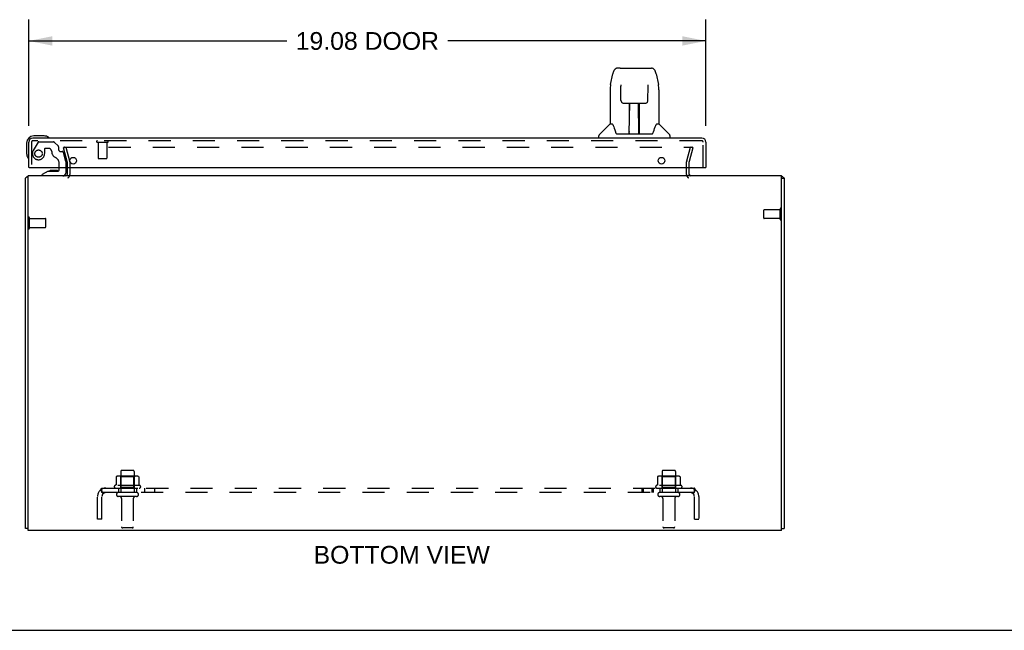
# Model space of a CAD drawing. Header units: inches. Extents: x 0 to 113, y 0 to 73.
# Tile 2 of 7: x 29 to 57, y 0 to 17. Entities that reach past the tile are written whole.
import ezdxf

# ---------------------------------------------------------------- set-up
doc = ezdxf.new("R2010")
doc.units = ezdxf.units.IN
doc.header["$LTSCALE"] = 6.233333
doc.header["$MEASUREMENT"] = 0
doc.linetypes.add('HIDDEN', pattern=[0.2, 0.1, -0.1])
doc.layers.get('0').update_dxf_attribs({"linetype": 'CONTINUOUS'})
for name, color, linetype in [('DEFAULT_2', 8, 'HIDDEN'), ('DIMENSIONS', 7, 'CONTINUOUS'), ('DOOR_ASSEMBLY', 7, 'CONTINUOUS'), ('SUBPANEL', 7, 'CONTINUOUS')]:
    doc.layers.add(name, color=color, linetype=linetype)
doc.styles.get("Standard").update_dxf_attribs({"font": 'arial.ttf'})
doc.dimstyles.new('DIMSTYLE_1', dxfattribs={"dimtxt": 0.5, "dimasz": 0.666667, "dimexe": 0.09, "dimexo": 0.07, "dimgap": 0.0375, "dimtad": 0, "dimtih": 1, "dimtoh": 1, "dimzin": 4, "dimdsep": 46, "dimtxsty": 'Standard', "dimblk": '_FILLED', "dimblk1": '_FILLED', "dimblk2": '_FILLED', "dimcen": 0.09, "dimadec": 3, "dimazin": 1, "dimtfac": 1, "dimtdec": 3, "dimtofl": 0, "dimtmove": 0, "dimatfit": 3, "dimldrblk": '_FILLED', "dimfxl": 0, "dimtolj": 1, "dimtzin": 4, "dimarcsym": 0})

# ---------------------------------------------------------------- blocks, each defined once
blk = doc.blocks.new('_FILLED')
at = {"color": 0, "linetype": 'ByBlock'}
blk.add_solid([(0, 0), (-1, 0.2), (-1, -0.2)], dxfattribs=at)
blk = doc.blocks.new('*D5')
at = {"layer": 'DIMENSIONS', "color": 2, "linetype": 'Continuous'}
for p, q in [((29.186, 14.227), (29.186, 17.217)), ((48.261, 14.227), (48.261, 17.217)), ((29.186, 16.617), (36.457, 16.617)), ((48.261, 16.617), (40.99, 16.617))]:
    blk.add_line(p, q, dxfattribs=at)
at = {"layer": 'DIMENSIONS', "color": 2, "linetype": 'Continuous', "xscale": 0.6666666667, "yscale": 0.6666666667, "zscale": 0.6666666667, "rotation": 180}
blk.add_blockref('_FILLED', (29.186, 16.617), dxfattribs=at)
at = {"layer": 'DIMENSIONS', "color": 2, "linetype": 'Continuous', "xscale": 0.6666666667, "yscale": 0.6666666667, "zscale": 0.6666666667}
blk.add_blockref('_FILLED', (48.261, 16.617), dxfattribs=at)
at = {"layer": 'DIMENSIONS', "color": 2, "linetype": 'Continuous', "insert": (38.724, 16.867), "char_height": 0.5, "width": 4.03346, "attachment_point": 2, "line_spacing_factor": 0.9}
blk.add_mtext('19.08 DOOR', dxfattribs=at)

msp = doc.modelspace()

# ---------------------------------------------------------------- linework, layer by layer
at = {"color": 3, "linetype": 'Continuous'}
for p, q in [((30.267, 13.053), (30.267, 12.852)), ((47.792, 12.852), (47.792, 13.053)), ((29.167, 2.81), (29.167, 12.81)), ((50.392, 12.81), (29.167, 12.81)), ((50.392, 2.81), (50.392, 12.81)), ((29.092, 2.873), (29.092, 12.747)), ((50.467, 12.747), (50.467, 2.873)), ((50.392, 2.81), (29.167, 2.81))]:
    msp.add_line(p, q, dxfattribs=at)
at = {"color": 7, "linetype": 'Continuous'}
for p, q in [((50.392, 12.747), (50.467, 12.747)), ((29.167, 2.873), (29.092, 2.873)), ((50.392, 2.873), (50.467, 2.873)), ((0, 0), (113.333, 0))]:
    msp.add_line(p, q, dxfattribs=at)
at = {"color": 3, "linetype": 'Continuous'}
for points in [[(29.111, 12.763), (29.106, 12.761), (29.104, 12.76), (29.102, 12.759), (29.1, 12.757), (29.098, 12.756), (29.096, 12.755), (29.095, 12.754), (29.094, 12.752), (29.093, 12.751), (29.092, 12.75), (29.092, 12.749), (29.092, 12.748), (29.092, 12.747)], [(29.123, 12.772), (29.121, 12.77), (29.119, 12.769), (29.117, 12.767), (29.115, 12.766), (29.113, 12.765), (29.111, 12.763)], [(50.436, 12.772), (50.436, 12.771), (50.437, 12.771), (50.438, 12.77), (50.438, 12.77), (50.439, 12.769), (50.44, 12.768), (50.441, 12.768), (50.442, 12.767), (50.443, 12.766), (50.444, 12.765), (50.446, 12.765), (50.447, 12.764), (50.448, 12.763), (50.452, 12.761)], [(50.452, 12.761), (50.454, 12.76), (50.455, 12.76), (50.456, 12.759), (50.457, 12.758), (50.458, 12.758), (50.459, 12.757), (50.46, 12.757), (50.461, 12.756), (50.461, 12.755), (50.462, 12.755), (50.463, 12.754), (50.463, 12.754), (50.464, 12.753), (50.464, 12.753), (50.465, 12.752), (50.465, 12.752), (50.465, 12.752), (50.465, 12.751), (50.466, 12.751), (50.466, 12.75), (50.466, 12.75), (50.466, 12.749), (50.466, 12.749), (50.466, 12.749), (50.467, 12.748), (50.467, 12.748), (50.467, 12.747), (50.467, 12.747)]]:
    msp.add_lwpolyline(points, dxfattribs=at)
for centre, radius, start, end in [((29.209, 12.693), 0.117, 111.0421, 137.4431), ((30.225, 12.852), 0.042, 270, 360), ((47.834, 12.852), 0.042, 180, 270), ((50.35, 12.693), 0.117, 42.5569, 68.9626)]:
    msp.add_arc(centre, radius, start, end, dxfattribs=at)
at = {"layer": 'DEFAULT_2', "color": 8, "linetype": 'HIDDEN'}
for p, q in [((30.162, 13.603), (30.235, 13.622)), ((30.266, 13.217), (30.162, 13.603)), ((30.189, 13.622), (47.869, 13.622)), ((30.235, 13.622), (30.338, 13.236)), ((47.72, 13.236), (47.824, 13.622)), ((47.896, 13.603), (47.793, 13.217)), ((47.896, 13.603), (47.824, 13.622)), ((47.871, 13.622), (47.869, 13.622)), ((30.267, 13.21), (30.267, 13.053)), ((30.342, 13.21), (30.342, 12.852)), ((47.717, 12.852), (47.717, 13.21)), ((47.792, 13.053), (47.792, 13.21)), ((49.892, 11.621), (49.892, 11.849)), ((50.349, 11.859), (49.902, 11.859)), ((50.349, 11.593), (50.349, 11.877)), ((29.21, 11.343), (29.21, 11.627)), ((29.21, 11.609), (29.657, 11.609)), ((29.667, 11.371), (29.667, 11.599)), ((50.349, 11.611), (49.902, 11.611)), ((29.21, 11.361), (29.657, 11.361)), ((31.779, 4.48), (31.779, 3.885)), ((32.124, 4.51), (31.809, 4.51)), ((32.154, 4.48), (32.154, 3.885)), ((47.029, 4.48), (47.029, 3.885)), ((47.374, 4.51), (47.059, 4.51)), ((47.404, 4.48), (47.404, 3.885)), ((31.648, 4.324), (31.648, 4.106)), ((32.222, 4.346), (31.711, 4.346)), ((31.783, 4.326), (31.763, 4.346)), ((31.783, 4.03), (31.783, 4.326)), ((32.15, 4.326), (31.783, 4.326)), ((32.15, 4.326), (32.17, 4.346)), ((32.15, 4.03), (32.15, 4.326)), ((32.286, 4.324), (32.286, 4.106)), ((46.898, 4.324), (46.898, 4.106)), ((47.472, 4.346), (46.961, 4.346)), ((47.033, 4.326), (47.013, 4.346)), ((47.4, 4.326), (47.033, 4.326)), ((47.033, 4.03), (47.033, 4.326)), ((47.4, 4.326), (47.42, 4.346)), ((47.4, 4.03), (47.4, 4.326)), ((47.536, 4.324), (47.536, 4.106)), ((32.323, 4.08), (31.611, 4.08)), ((31.633, 4.01), (32.301, 4.01)), ((32.224, 3.885), (31.709, 3.885)), ((31.783, 4.03), (31.763, 4.01)), ((32.15, 4.03), (31.783, 4.03)), ((32.15, 4.03), (32.17, 4.01)), ((47.573, 4.08), (46.861, 4.08)), ((46.883, 4.01), (47.551, 4.01)), ((47.474, 3.885), (46.959, 3.885)), ((47.033, 4.03), (47.013, 4.01)), ((47.4, 4.03), (47.033, 4.03)), ((47.4, 4.03), (47.42, 4.01)), ((32.224, 3.775), (31.709, 3.775)), ((31.802, 3.712), (31.802, 2.915)), ((32.132, 3.712), (32.132, 2.915)), ((47.474, 3.775), (46.959, 3.775)), ((47.052, 3.712), (47.052, 2.915)), ((47.382, 3.712), (47.382, 2.915)), ((32.102, 2.885), (31.832, 2.885)), ((47.352, 2.885), (47.082, 2.885))]:
    msp.add_line(p, q, dxfattribs=at)
for points in [[(30.189, 13.622), (30.187, 13.622), (30.185, 13.622), (30.183, 13.621), (30.182, 13.621), (30.18, 13.62), (30.178, 13.619), (30.176, 13.618), (30.175, 13.616), (30.174, 13.615), (30.172, 13.613), (30.171, 13.612), (30.171, 13.61), (30.17, 13.608), (30.17, 13.606), (30.169, 13.604), (30.169, 13.603)], [(30.169, 13.603), (30.169, 13.602), (30.17, 13.6), (30.17, 13.598)], [(47.887, 13.612), (47.886, 13.613), (47.885, 13.615), (47.883, 13.616), (47.882, 13.618), (47.88, 13.619), (47.879, 13.62), (47.877, 13.621), (47.875, 13.621), (47.873, 13.622), (47.871, 13.622)], [(47.887, 13.612), (47.888, 13.61), (47.888, 13.608), (47.889, 13.606), (47.889, 13.604), (47.889, 13.603)], [(47.889, 13.603), (47.889, 13.602), (47.889, 13.6), (47.888, 13.598)], [(31.654, 4.334), (31.652, 4.333), (31.651, 4.332), (31.65, 4.33), (31.649, 4.329), (31.648, 4.327), (31.648, 4.326), (31.648, 4.324)], [(32.28, 4.334), (32.281, 4.333), (32.282, 4.332), (32.284, 4.33), (32.284, 4.329), (32.285, 4.327), (32.285, 4.326), (32.286, 4.324)], [(46.904, 4.334), (46.902, 4.333), (46.901, 4.332), (46.9, 4.33), (46.899, 4.329), (46.898, 4.327), (46.898, 4.326), (46.898, 4.324)], [(47.53, 4.334), (47.531, 4.333), (47.532, 4.332), (47.534, 4.33), (47.534, 4.329), (47.535, 4.327), (47.535, 4.326), (47.536, 4.324)], [(31.648, 4.106), (31.648, 4.105), (31.648, 4.104), (31.647, 4.103), (31.647, 4.102), (31.647, 4.101), (31.646, 4.101), (31.646, 4.1), (31.645, 4.1), (31.645, 4.099), (31.645, 4.099), (31.644, 4.099), (31.644, 4.099), (31.644, 4.098), (31.644, 4.098), (31.643, 4.098), (31.643, 4.098), (31.643, 4.098), (31.643, 4.097)], [(32.291, 4.097), (32.291, 4.098), (32.29, 4.098), (32.29, 4.098), (32.29, 4.098), (32.29, 4.098), (32.289, 4.099), (32.289, 4.099), (32.289, 4.099), (32.288, 4.099), (32.288, 4.1), (32.288, 4.1), (32.287, 4.101), (32.287, 4.101), (32.287, 4.102), (32.286, 4.103), (32.286, 4.104), (32.286, 4.105), (32.286, 4.106)], [(46.898, 4.106), (46.898, 4.105), (46.898, 4.104), (46.897, 4.103), (46.897, 4.102), (46.897, 4.101), (46.896, 4.101), (46.896, 4.1), (46.895, 4.1), (46.895, 4.099), (46.895, 4.099), (46.894, 4.099), (46.894, 4.099), (46.894, 4.098), (46.894, 4.098), (46.893, 4.098), (46.893, 4.098), (46.893, 4.098), (46.893, 4.097)], [(47.541, 4.097), (47.541, 4.098), (47.54, 4.098), (47.54, 4.098), (47.54, 4.098), (47.54, 4.098), (47.539, 4.099), (47.539, 4.099), (47.539, 4.099), (47.538, 4.099), (47.538, 4.1), (47.538, 4.1), (47.537, 4.101), (47.537, 4.101), (47.537, 4.102), (47.536, 4.103), (47.536, 4.104), (47.536, 4.105), (47.536, 4.106)]]:
    msp.add_lwpolyline(points, dxfattribs=at)
for centre, radius, start, end in [((30.242, 13.21), 0.025, 0, 15), ((30.242, 13.21), 0.1, 0, 15), ((47.817, 13.21), 0.1, 165, 180), ((47.817, 13.21), 0.025, 165, 180), ((30.225, 12.852), 0.117, 303.0998, 360), ((47.834, 12.852), 0.117, 180, 236.9002), ((49.902, 11.849), 0.01, 90, 180), ((50.37, 11.877), 0.0215, 360, 180), ((29.188, 11.627), 0.0215, 360, 180), ((29.657, 11.599), 0.01, 360, 90), ((49.902, 11.621), 0.01, 180, 270), ((50.37, 11.593), 0.0215, 180, 0), ((29.188, 11.343), 0.0215, 180, 0), ((29.657, 11.371), 0.01, 270, 0), ((31.809, 4.48), 0.03, 90, 180), ((32.124, 4.48), 0.03, 0, 90), ((47.059, 4.48), 0.03, 90, 180), ((47.374, 4.48), 0.03, 0, 90), ((31.711, 4.205), 0.141, 90, 113.95), ((32.222, 4.205), 0.141, 66.05, 90), ((46.961, 4.205), 0.141, 90, 113.95), ((47.472, 4.205), 0.141, 66.05, 90), ((31.633, 4.048), 0.0384, 124.4497, 270), ((31.967, 3.48), 0.698, 117.6814, 120.6631), ((31.709, 3.83), 0.055, 90, 270), ((32.224, 3.83), 0.055, 270, 90), ((31.967, 3.48), 0.698, 59.3369, 62.3186), ((32.301, 4.048), 0.0384, 270, 55.5503), ((46.883, 4.048), 0.0384, 124.4497, 270), ((47.217, 3.48), 0.698, 117.6814, 120.6631), ((46.959, 3.83), 0.055, 90, 270), ((47.474, 3.83), 0.055, 270, 90), ((47.217, 3.48), 0.698, 59.3369, 62.3186), ((47.551, 4.048), 0.0384, 270, 55.5503), ((31.739, 3.712), 0.0625, 0, 90), ((32.194, 3.712), 0.0625, 90, 180), ((46.989, 3.712), 0.0625, 0, 90), ((47.444, 3.712), 0.0625, 90, 180), ((31.832, 2.915), 0.03, 180, 270), ((32.102, 2.915), 0.03, 270, 360), ((47.082, 2.915), 0.03, 180, 270), ((47.352, 2.915), 0.03, 270, 360)]:
    msp.add_arc(centre, radius, start, end, dxfattribs=at)
at = {"layer": 'DOOR_ASSEMBLY', "color": 7, "linetype": 'Continuous'}
for p, q in [((45.844, 15.846), (45.764, 15.846)), ((45.846, 15.846), (46.733, 15.846)), ((45.85, 15.846), (45.849, 15.846)), ((45.575, 15.386), (45.64, 15.692)), ((46.857, 15.692), (46.923, 15.386)), ((45.861, 15.372), (45.861, 15.369)), ((45.861, 15.369), (45.861, 15.366)), ((45.861, 15.366), (45.861, 15.361)), ((45.861, 15.361), (45.861, 15.357)), ((45.861, 15.357), (45.861, 15.351)), ((45.861, 15.351), (45.861, 15.344)), ((45.868, 14.94), (45.861, 15.344)), ((46.629, 14.94), (46.636, 15.35)), ((46.636, 15.361), (46.636, 15.366)), ((46.636, 15.356), (46.636, 15.361)), ((46.636, 15.35), (46.636, 15.356)), ((46.928, 15.356), (46.923, 15.386)), ((45.56, 15.243), (45.56, 14.271)), ((46.938, 15.243), (46.938, 14.271)), ((45.868, 14.94), (45.87, 14.927)), ((45.868, 14.94), (45.868, 14.94)), ((45.949, 14.862), (46.069, 14.862)), ((46.099, 14.016), (46.114, 14.863)), ((46.105, 14.863), (46.393, 14.863)), ((46.107, 14.447), (46.107, 14.863)), ((46.113, 14.807), (46.107, 14.807)), ((46.375, 13.996), (46.36, 14.863)), ((46.361, 14.807), (46.39, 14.807)), ((46.365, 14.863), (46.365, 14.807)), ((46.39, 13.996), (46.39, 14.863)), ((46.428, 14.862), (46.548, 14.862)), ((46.11, 14.638), (46.107, 14.638)), ((46.11, 14.626), (46.107, 14.626)), ((46.39, 14.638), (46.363, 14.638)), ((46.39, 14.626), (46.364, 14.626)), ((45.554, 14.266), (45.256, 13.968)), ((45.633, 14.271), (45.56, 14.271)), ((45.629, 14.271), (45.635, 14.261)), ((46.368, 14.397), (46.39, 14.397)), ((46.39, 14.393), (46.368, 14.393)), ((46.862, 14.261), (46.867, 14.27)), ((46.938, 14.271), (46.865, 14.271)), ((46.943, 14.266), (47.241, 13.968)), ((29.616, 13.938), (29.326, 13.938)), ((29.653, 13.935), (29.616, 13.938)), ((45.245, 13.878), (45.245, 13.94)), ((45.696, 14.107), (45.71, 14.059)), ((45.71, 14.059), (45.713, 14.051)), ((45.763, 13.996), (46.734, 13.996)), ((46.1, 14.068), (46.1, 14.042)), ((46.107, 13.996), (46.107, 14)), ((46.374, 14.042), (46.373, 14.068)), ((46.784, 14.05), (46.787, 14.059)), ((47.253, 13.878), (47.253, 13.94)), ((29.126, 13.738), (29.126, 13.448)), ((29.126, 13.448), (29.129, 13.41)), ((29.201, 13.053), (29.186, 13.053)), ((30.044, 12.979), (30.044, 13.053)), ((30.229, 13.053), (30.229, 12.889)), ((48.246, 13.053), (48.261, 13.053)), ((29.736, 12.948), (29.56, 12.849)), ((29.56, 12.81), (29.56, 12.849)), ((29.736, 12.948), (30.013, 12.948)), ((29.895, 12.964), (29.825, 12.964)), ((29.965, 12.964), (29.895, 12.964))]:
    msp.add_line(p, q, dxfattribs=at)
at = {"layer": 'DOOR_ASSEMBLY', "color": 3, "linetype": 'Continuous'}
for p, q in [((48.144, 13.878), (29.303, 13.878)), ((29.186, 13.053), (29.186, 13.761)), ((48.261, 13.761), (48.261, 13.053)), ((29.201, 13.053), (48.246, 13.053))]:
    msp.add_line(p, q, dxfattribs=at)
at = {"layer": 'DOOR_ASSEMBLY', "color": 8, "linetype": 'HIDDEN'}
for p, q in [((29.261, 13.761), (29.261, 13.053)), ((48.144, 13.803), (29.303, 13.803)), ((29.447, 13.759), (29.312, 13.526)), ((29.473, 13.774), (29.885, 13.774)), ((30.021, 13.65), (29.906, 13.765)), ((30.027, 13.636), (30.027, 13.558)), ((31.119, 13.76), (31.403, 13.76)), ((31.137, 13.76), (31.137, 13.313)), ((31.385, 13.76), (31.385, 13.313)), ((48.186, 13.053), (48.186, 13.761)), ((29.633, 13.573), (29.633, 13.44)), ((29.743, 13.589), (29.649, 13.589)), ((30.086, 13.499), (30.131, 13.499)), ((30.229, 13.22), (30.161, 13.476)), ((30.044, 13.053), (30.044, 13.163)), ((30.229, 13.22), (30.229, 13.053)), ((31.147, 13.303), (31.375, 13.303)), ((30.15, 12.81), (29.56, 12.81))]:
    msp.add_line(p, q, dxfattribs=at)
at = {"layer": 'DOOR_ASSEMBLY', "color": 7, "linetype": 'Continuous'}
for points in [[(45.764, 15.846), (45.761, 15.846), (45.747, 15.845), (45.734, 15.841), (45.722, 15.836), (45.711, 15.829), (45.7, 15.821), (45.691, 15.813), (45.683, 15.803), (45.676, 15.792), (45.669, 15.781), (45.663, 15.769), (45.658, 15.755), (45.653, 15.74), (45.648, 15.723), (45.643, 15.705), (45.64, 15.692)], [(46.857, 15.692), (46.855, 15.705), (46.85, 15.723), (46.845, 15.74), (46.839, 15.755), (46.834, 15.769), (46.828, 15.781), (46.821, 15.793), (46.814, 15.803), (46.806, 15.813), (46.797, 15.822), (46.786, 15.83), (46.775, 15.836), (46.762, 15.841), (46.749, 15.845), (46.736, 15.846), (46.733, 15.846)], [(45.575, 15.386), (45.569, 15.356), (45.564, 15.316), (45.561, 15.276), (45.56, 15.243)], [(45.861, 15.375), (45.86, 15.375), (45.86, 15.375), (45.86, 15.375), (45.861, 15.374), (45.861, 15.374), (45.861, 15.373), (45.861, 15.372)], [(46.636, 15.366), (46.637, 15.369), (46.637, 15.371), (46.637, 15.372), (46.637, 15.373), (46.637, 15.374), (46.637, 15.375), (46.637, 15.375)], [(46.938, 15.243), (46.937, 15.276), (46.934, 15.316), (46.928, 15.356)], [(45.87, 14.927), (45.873, 14.914), (45.879, 14.903), (45.886, 14.892), (45.894, 14.883), (45.904, 14.875), (45.915, 14.869), (45.927, 14.865), (45.939, 14.862), (45.948, 14.862)], [(46.069, 14.862), (46.073, 14.862), (46.081, 14.862), (46.089, 14.863)], [(46.089, 14.863), (46.098, 14.863), (46.105, 14.863)], [(46.393, 14.863), (46.401, 14.863), (46.409, 14.863)], [(46.409, 14.863), (46.417, 14.862), (46.425, 14.862), (46.428, 14.862)], [(46.55, 14.862), (46.56, 14.863), (46.572, 14.865), (46.583, 14.869), (46.594, 14.876), (46.604, 14.883), (46.612, 14.893), (46.619, 14.904), (46.625, 14.915), (46.628, 14.928), (46.629, 14.94)], [(45.635, 14.261), (45.649, 14.233), (45.664, 14.197), (45.68, 14.155), (45.696, 14.107)], [(46.787, 14.059), (46.801, 14.105), (46.817, 14.153), (46.833, 14.196), (46.848, 14.232), (46.862, 14.261)], [(45.713, 14.051), (45.718, 14.038), (45.723, 14.028), (45.728, 14.019)], [(45.728, 14.019), (45.733, 14.012), (45.739, 14.006), (45.745, 14.001), (45.753, 13.997), (45.76, 13.996), (45.763, 13.996)], [(46.735, 13.996), (46.737, 13.996), (46.744, 13.997), (46.752, 14.001), (46.758, 14.005), (46.764, 14.011), (46.77, 14.019)], [(46.77, 14.019), (46.775, 14.027), (46.779, 14.038), (46.784, 14.05)]]:
    msp.add_lwpolyline(points, dxfattribs=at)
at = {"layer": 'DOOR_ASSEMBLY', "color": 8, "linetype": 'HIDDEN'}
msp.add_circle((29.461, 13.44), 0.103, dxfattribs=at)
at = {"layer": 'DOOR_ASSEMBLY', "color": 3, "linetype": 'Continuous'}
for centre in [(30.436, 13.241), (47.011, 13.241)]:
    msp.add_circle(centre, 0.094, dxfattribs=at)
at = {"layer": 'DOOR_ASSEMBLY', "color": 7, "linetype": 'Continuous'}
for centre, radius, start, end in [((45.568, 14.252), 0.0197, 97.5, 135), ((46.93, 14.252), 0.0197, 45, 82.5), ((29.326, 13.738), 0.2, 90, 180), ((29.616, 13.688), 0.25, 59.1101, 90), ((29.736, 13.893), 0.015, 270, 353.6204), ((29.736, 13.889), 0.015, 6.3796, 59.1101), ((45.284, 13.94), 0.0394, 135, 180), ((46.119, 14.016), 0.0197, 179, 270), ((46.119, 14.016), 0.0197, 260.739, 269.9232), ((46.355, 14.016), 0.0197, 270, 1), ((46.355, 14.016), 0.0197, 270.0771, 272.6469), ((47.213, 13.94), 0.0394, 0, 45), ((29.376, 13.448), 0.25, 180, 210.8899), ((29.175, 13.328), 0.015, 210.8899, 263.6204), ((29.171, 13.328), 0.015, 276.3796, 360), ((29.825, 12.874), 0.09, 90, 125.1877), ((29.965, 12.874), 0.09, 55.0768, 90), ((30.013, 12.979), 0.031, 270, 360), ((30.15, 12.889), 0.079, 270, 360)]:
    msp.add_arc(centre, radius, start, end, dxfattribs=at)
at = {"layer": 'DOOR_ASSEMBLY', "color": 3, "linetype": 'Continuous'}
for centre, start, end in [((29.303, 13.761), 90, 180), ((48.144, 13.761), 0, 90)]:
    msp.add_arc(centre, 0.117, start, end, dxfattribs=at)
at = {"layer": 'DOOR_ASSEMBLY', "color": 8, "linetype": 'HIDDEN'}
for centre, radius, start, end in [((29.303, 13.761), 0.042, 90, 180), ((29.473, 13.744), 0.03, 90, 150), ((29.885, 13.744), 0.03, 45, 90), ((30.007, 13.636), 0.02, 0, 45), ((31.119, 13.781), 0.0215, 90, 270), ((31.403, 13.781), 0.0215, 270, 90), ((48.144, 13.761), 0.042, 0, 90), ((29.461, 13.44), 0.172, 150, 360), ((29.649, 13.573), 0.016, 90, 180), ((29.743, 13.499), 0.09, 0, 90), ((30.018, 13.499), 0.185, 180, 244.2582), ((29.856, 13.163), 0.188, 0, 64.2582), ((30.086, 13.558), 0.059, 180, 270), ((30.131, 13.468), 0.031, 15, 90), ((31.147, 13.313), 0.01, 180, 270), ((31.375, 13.313), 0.01, 270, 360)]:
    msp.add_arc(centre, radius, start, end, dxfattribs=at)
at = {"layer": 'DOOR_ASSEMBLY', "color": 7, "linetype": 'Continuous'}
for centre, major_axis, start_param, end_param in [((46.099, 14.035), (0.0394, 0), -1.369355, -1.264777), ((46.375, 14.035), (0, 0.0394), -3.447611, -3.141593)]:
    msp.add_ellipse(centre, major_axis=major_axis, ratio=1, start_param=start_param, end_param=end_param, dxfattribs=at)
at = {"layer": 'SUBPANEL', "color": 8, "linetype": 'HIDDEN'}
for p, q in [((31.209, 3.956), (31.289, 3.859)), ((31.248, 3.885), (31.248, 4.01)), ((31.248, 4.01), (47.935, 4.01)), ((31.248, 3.944), (31.248, 3.944)), ((47.935, 3.885), (31.248, 3.885)), ((31.258, 3.908), (31.257, 3.909)), ((31.258, 3.906), (31.258, 3.908)), ((31.259, 3.905), (31.258, 3.906)), ((31.26, 3.903), (31.259, 3.905)), ((31.26, 3.902), (31.26, 3.903)), ((31.261, 3.9), (31.26, 3.902)), ((31.261, 3.899), (31.261, 3.9)), ((31.262, 3.898), (31.261, 3.899)), ((31.263, 3.896), (31.262, 3.898)), ((31.263, 3.895), (31.263, 3.896)), ((31.264, 3.894), (31.263, 3.895)), ((31.264, 3.893), (31.264, 3.894)), ((31.265, 3.891), (31.264, 3.893)), ((31.265, 3.89), (31.265, 3.891)), ((31.266, 3.889), (31.265, 3.89)), ((31.267, 3.888), (31.266, 3.889)), ((31.267, 3.887), (31.267, 3.888)), ((31.717, 4.01), (31.717, 3.885)), ((32.217, 4.01), (32.217, 3.885)), ((32.445, 4.01), (32.445, 3.885)), ((32.726, 4.01), (32.726, 3.885)), ((46.457, 4.01), (46.457, 3.885)), ((46.496, 4.01), (46.496, 3.885)), ((46.738, 4.01), (46.738, 3.885)), ((46.777, 4.01), (46.777, 3.885)), ((46.967, 4.01), (46.967, 3.885)), ((47.467, 4.01), (47.467, 3.885)), ((47.974, 3.956), (47.895, 3.859)), ((47.929, 3.917), (47.928, 3.916)), ((47.93, 3.919), (47.929, 3.917)), ((47.931, 3.924), (47.93, 3.922)), ((47.93, 3.922), (47.93, 3.92)), ((47.93, 3.92), (47.93, 3.919)), ((47.932, 3.927), (47.931, 3.925)), ((47.931, 3.925), (47.931, 3.924)), ((47.933, 3.929), (47.932, 3.928)), ((47.932, 3.928), (47.932, 3.927)), ((47.935, 3.885), (47.935, 4.01)), ((31.123, 3.135), (31.123, 3.773)), ((31.248, 3.135), (31.248, 3.773)), ((31.275, 3.867), (31.27, 3.872)), ((47.935, 3.135), (47.935, 3.773)), ((48.06, 3.773), (48.06, 3.135)), ((31.248, 3.135), (31.123, 3.135)), ((47.935, 3.135), (48.06, 3.135))]:
    msp.add_line(p, q, dxfattribs=at)
for points in [[(31.209, 3.956), (31.211, 3.957), (31.213, 3.959), (31.215, 3.961), (31.216, 3.964), (31.218, 3.966), (31.219, 3.969), (31.221, 3.972), (31.222, 3.975), (31.224, 3.978), (31.225, 3.981)], [(31.225, 3.981), (31.228, 3.988), (31.229, 3.991), (31.231, 3.993), (31.232, 3.996), (31.233, 3.998), (31.235, 4.001), (31.236, 4.003), (31.238, 4.005), (31.24, 4.006), (31.241, 4.008), (31.243, 4.009), (31.244, 4.009), (31.246, 4.009), (31.247, 4.01), (31.248, 4.01)], [(31.257, 3.909), (31.257, 3.911), (31.256, 3.912), (31.256, 3.913), (31.256, 3.914), (31.255, 3.914), (31.255, 3.915), (31.255, 3.916), (31.254, 3.917), (31.254, 3.918), (31.254, 3.919), (31.254, 3.92), (31.253, 3.921), (31.253, 3.922), (31.253, 3.923), (31.252, 3.924), (31.252, 3.924), (31.252, 3.925), (31.252, 3.926), (31.251, 3.927), (31.251, 3.928), (31.251, 3.929), (31.251, 3.929), (31.251, 3.93), (31.25, 3.931), (31.25, 3.932), (31.25, 3.933), (31.25, 3.933), (31.25, 3.934), (31.249, 3.935), (31.249, 3.936), (31.249, 3.937), (31.249, 3.937), (31.249, 3.938), (31.249, 3.939), (31.249, 3.939), (31.248, 3.94), (31.248, 3.941), (31.248, 3.941), (31.248, 3.942), (31.248, 3.943), (31.248, 3.943), (31.248, 3.943), (31.248, 3.944), (31.248, 3.944), (31.248, 3.944), (31.248, 3.944)], [(31.248, 3.944), (31.248, 3.944), (31.248, 3.944), (31.248, 3.944), (31.248, 3.944), (31.248, 3.943), (31.248, 3.943), (31.248, 3.943), (31.248, 3.942), (31.248, 3.942), (31.248, 3.941)], [(31.27, 3.872), (31.268, 3.873), (31.266, 3.875), (31.264, 3.877), (31.262, 3.878), (31.26, 3.88), (31.258, 3.881), (31.256, 3.882), (31.254, 3.883), (31.252, 3.884), (31.251, 3.884), (31.249, 3.885), (31.248, 3.885)], [(31.271, 3.881), (31.271, 3.881), (31.271, 3.881), (31.271, 3.881), (31.271, 3.881), (31.27, 3.881), (31.27, 3.882), (31.27, 3.882), (31.27, 3.882), (31.27, 3.883), (31.269, 3.883), (31.269, 3.884), (31.269, 3.884), (31.269, 3.885), (31.268, 3.885), (31.268, 3.886), (31.268, 3.886), (31.267, 3.887), (31.267, 3.887)], [(31.268, 3.884), (31.268, 3.884), (31.269, 3.884), (31.269, 3.883), (31.269, 3.883), (31.27, 3.882), (31.27, 3.882), (31.27, 3.882), (31.27, 3.881), (31.271, 3.881), (31.271, 3.881), (31.271, 3.881), (31.271, 3.881), (31.271, 3.881)], [(47.911, 3.87), (47.913, 3.872), (47.915, 3.873), (47.917, 3.875), (47.919, 3.877), (47.921, 3.878), (47.923, 3.88), (47.925, 3.881), (47.927, 3.882), (47.929, 3.883), (47.931, 3.884), (47.933, 3.884), (47.934, 3.885), (47.935, 3.885)], [(47.928, 3.916), (47.928, 3.914), (47.928, 3.913), (47.927, 3.912), (47.927, 3.911), (47.927, 3.91), (47.926, 3.909), (47.926, 3.908), (47.926, 3.908), (47.925, 3.907), (47.925, 3.906), (47.924, 3.905), (47.924, 3.904), (47.924, 3.903), (47.923, 3.902), (47.923, 3.901), (47.923, 3.9), (47.922, 3.9), (47.922, 3.899), (47.922, 3.898), (47.921, 3.897), (47.921, 3.896), (47.92, 3.896), (47.92, 3.895), (47.92, 3.894), (47.919, 3.893), (47.919, 3.893), (47.919, 3.892), (47.918, 3.891), (47.918, 3.891), (47.918, 3.89), (47.917, 3.889), (47.917, 3.889), (47.917, 3.888), (47.916, 3.887), (47.916, 3.887), (47.916, 3.886), (47.915, 3.886), (47.915, 3.885), (47.915, 3.885), (47.915, 3.884), (47.914, 3.884), (47.914, 3.883), (47.914, 3.883), (47.913, 3.882), (47.913, 3.882), (47.913, 3.882), (47.913, 3.881), (47.913, 3.881), (47.913, 3.881), (47.912, 3.881)], [(47.912, 3.881), (47.912, 3.881), (47.912, 3.881), (47.913, 3.881), (47.913, 3.881), (47.913, 3.881), (47.913, 3.881), (47.913, 3.882), (47.913, 3.882), (47.914, 3.882), (47.914, 3.883), (47.914, 3.883), (47.914, 3.883), (47.915, 3.884), (47.915, 3.884), (47.915, 3.884)], [(47.936, 3.944), (47.936, 3.944), (47.936, 3.944), (47.936, 3.944), (47.935, 3.944), (47.935, 3.944), (47.935, 3.943), (47.935, 3.943), (47.935, 3.942), (47.935, 3.942), (47.935, 3.941), (47.935, 3.941), (47.935, 3.94), (47.935, 3.939), (47.935, 3.939), (47.935, 3.938), (47.934, 3.938), (47.934, 3.937), (47.934, 3.936), (47.934, 3.936), (47.934, 3.935), (47.934, 3.934), (47.934, 3.934), (47.933, 3.933), (47.933, 3.932), (47.933, 3.932), (47.933, 3.931), (47.933, 3.93), (47.933, 3.929)], [(47.955, 3.988), (47.954, 3.991), (47.953, 3.993), (47.952, 3.996), (47.95, 3.998), (47.949, 4.001), (47.947, 4.003), (47.945, 4.005), (47.944, 4.006), (47.942, 4.008), (47.941, 4.009), (47.939, 4.009), (47.938, 4.009), (47.937, 4.01), (47.935, 4.01)], [(47.935, 3.941), (47.935, 3.942), (47.935, 3.942), (47.935, 3.943), (47.935, 3.943), (47.935, 3.943), (47.935, 3.944), (47.936, 3.944), (47.936, 3.944), (47.936, 3.944), (47.936, 3.944), (47.936, 3.944)], [(47.974, 3.956), (47.972, 3.957), (47.971, 3.959), (47.969, 3.961), (47.967, 3.964), (47.966, 3.966), (47.964, 3.969), (47.962, 3.972), (47.961, 3.975), (47.96, 3.978), (47.958, 3.981), (47.955, 3.988)], [(31.289, 3.859), (31.288, 3.859), (31.288, 3.859), (31.287, 3.859), (31.286, 3.859), (31.285, 3.859), (31.285, 3.859), (31.284, 3.86), (31.282, 3.861), (31.281, 3.862), (31.28, 3.863), (31.278, 3.864), (31.277, 3.865), (31.275, 3.867)], [(47.895, 3.859), (47.895, 3.859), (47.896, 3.859), (47.896, 3.859), (47.897, 3.859), (47.898, 3.859), (47.899, 3.859), (47.9, 3.86), (47.901, 3.861), (47.902, 3.862), (47.904, 3.863), (47.905, 3.864), (47.906, 3.865), (47.908, 3.867), (47.911, 3.87)]]:
    msp.add_lwpolyline(points, dxfattribs=at)
for centre, radius, start, end in [((31.36, 3.773), 0.237, 90, 180), ((31.36, 3.773), 0.112, 90, 180), ((47.823, 3.773), 0.237, 0, 90), ((47.823, 3.773), 0.112, 0, 90)]:
    msp.add_arc(centre, radius, start, end, dxfattribs=at)

# ---------------------------------------------------------------- texts
at = {"layer": 'DIMENSIONS', "color": 2, "linetype": 'Continuous', "insert": (39.693, 2.38), "char_height": 0.5, "width": 4.95539, "attachment_point": 2, "line_spacing_factor": 0.9}
msp.add_mtext('BOTTOM VIEW', dxfattribs=at)

# ---------------------------------------------------------------- dimensions: what is measured, and where the dimension line sits
at = {"layer": 'DIMENSIONS', "color": 2, "linetype": 'Continuous'}
dim = msp.add_linear_dim(base=(48.261197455, 16.616601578), p1=(29.186197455, 14.157385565), p2=(48.261197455, 14.157385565), text='<> DOOR', dimstyle='DIMSTYLE_1', dxfattribs=at)
dim.commit()
dim.dimension.update_dxf_attribs({"geometry": '*D5', "text_midpoint": (38.723697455, 16.616601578), "dimtype": 160})

doc.saveas('drawing.dxf')
